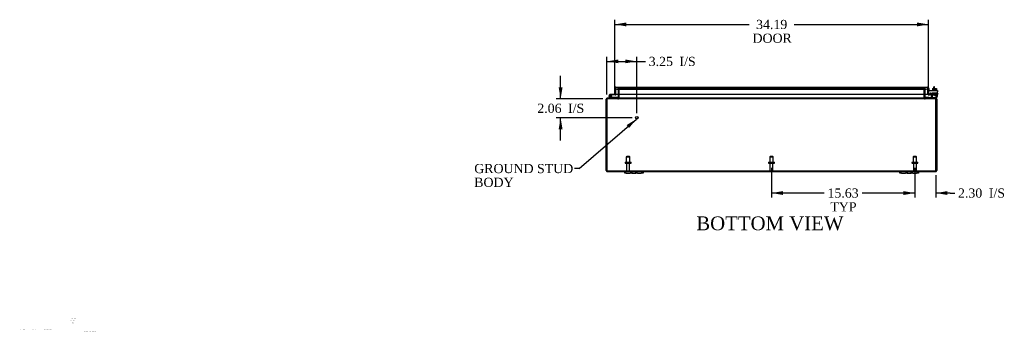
# Model space of a CAD drawing. Header units: inches. Extents: x 6 to 237, y 0 to 158.
# Tile 1 of 8: x 6 to 113, y 0 to 34. Entities that reach past the tile are written whole.
import ezdxf
from ezdxf.enums import TextEntityAlignment as Align

# ---------------------------------------------------------------- set-up
doc = ezdxf.new("R2010")
doc.units = ezdxf.units.IN
doc.header["$MEASUREMENT"] = 0
for name, color, linetype in [('COM40153-1', 7, 'CONTINUOUS'), ('COM40153-2', 7, 'CONTINUOUS'), ('COM42667', 7, 'CONTINUOUS'), ('COM42780', 7, 'CONTINUOUS'), ('COM70022', 7, 'CONTINUOUS'), ('COM71782-1', 7, 'CONTINUOUS'), ('DEFAULT', 7, 'CONTINUOUS'), ('DIMENSIONS', 7, 'CONTINUOUS'), ('FET07710', 7, 'CONTINUOUS'), ('HNG10620-32B', 7, 'CONTINUOUS'), ('HNG10620-32C', 7, 'CONTINUOUS'), ('HNG10620-32P', 7, 'CONTINUOUS'), ('SCC19011', 7, 'CONTINUOUS'), ('STD21878', 7, 'CONTINUOUS'), ('STD26094', 7, 'CONTINUOUS'), ('WAF25035', 7, 'CONTINUOUS')]:
    doc.layers.add(name, color=color, linetype=linetype)
doc.styles.add('SEACAD_TIMES_NEW_ROMAN', font='times.ttf')

# ---------------------------------------------------------------- blocks, each defined once
blk = doc.blocks.new('SEANNOT_GROUP')
at = {"layer": 'DIMENSIONS', "color": 7, "linetype": 'Continuous', "style": 'SEACAD_TIMES_NEW_ROMAN'}
blk.add_text('Hammond_WEB', height=0.125, dxfattribs=at).set_placement((13.01, 0.57), align=Align.TOP_LEFT)
blk = doc.blocks.new('SEANNOT_GROUP1')
at = {"layer": 'DEFAULT', "linetype": 'Continuous'}
blk.add_hatch(color=136, dxfattribs=at).paths.add_polyline_path([(72.43, 22.69), (73.24, 23.67), (72.16, 23.01)])
at = {"layer": 'DEFAULT', "color": 136, "linetype": 'Continuous'}
blk.add_line((67, 18.27), (66.5, 18.27), dxfattribs=at)
blk.add_lwpolyline([(67, 18.27), (73.24, 23.67)], dxfattribs=at)
at = {"layer": 'DEFAULT', "color": 136, "linetype": 'Continuous', "style": 'SEACAD_TIMES_NEW_ROMAN'}
for s, p in [('GROUND STUD', (55.56, 18.77)), ('BODY', (55.56, 17.27))]:
    blk.add_text(s, height=1, dxfattribs=at).set_placement(p, align=Align.TOP_LEFT)
blk = doc.blocks.new('GDIMGGROUP4')
at = {"layer": 'DEFAULT', "linetype": 'Continuous'}
for points in [[(89.2, 15.39), (89.2, 15.81), (87.95, 15.6)], [(102.32, 15.39), (103.57, 15.6), (102.32, 15.81)]]:
    blk.add_hatch(color=136, dxfattribs=at).paths.add_polyline_path(points)
at = {"layer": 'DEFAULT', "color": 136, "linetype": 'Continuous'}
for p, q in [((87.95, 18.35), (87.95, 15.1)), ((103.57, 18.35), (103.57, 15.1)), ((93.7, 15.6), (87.95, 15.6)), ((103.57, 15.6), (97.81, 15.6))]:
    blk.add_line(p, q, dxfattribs=at)
at = {"layer": 'DEFAULT', "color": 136, "linetype": 'Continuous', "style": 'SEACAD_TIMES_NEW_ROMAN'}
for s, p in [('15.63', (94.05, 16.1)), ('TYP', (94.36, 14.6))]:
    blk.add_text(s, height=1, dxfattribs=at).set_placement(p, align=Align.TOP_LEFT)
blk = doc.blocks.new('GDIMGGROUP11')
at = {"layer": 'DEFAULT', "linetype": 'Continuous'}
for points in [[(72.13, 34.19), (70.88, 33.98), (72.13, 33.77)], [(103.82, 34.19), (103.82, 33.77), (105.07, 33.98)]]:
    blk.add_hatch(color=136, dxfattribs=at).paths.add_polyline_path(points)
at = {"layer": 'DEFAULT', "color": 136, "linetype": 'Continuous'}
for p, q in [((70.88, 26.85), (70.88, 34.48)), ((105.07, 26.88), (105.07, 34.48)), ((70.88, 33.98), (85.53, 33.98)), ((90.42, 33.98), (105.07, 33.98))]:
    blk.add_line(p, q, dxfattribs=at)
at = {"layer": 'DEFAULT', "color": 136, "linetype": 'Continuous', "style": 'SEACAD_TIMES_NEW_ROMAN'}
for s, p in [('34.19', (86.27, 34.48)), ('DOOR', (85.88, 32.98))]:
    blk.add_text(s, height=1, dxfattribs=at).set_placement(p, align=Align.TOP_LEFT)
blk = doc.blocks.new('GDIMGGROUP14')
at = {"layer": 'DEFAULT', "linetype": 'Continuous'}
for points in [[(102.32, 15.39), (103.57, 15.6), (102.32, 15.81)], [(107.12, 15.39), (107.12, 15.81), (105.87, 15.6)]]:
    blk.add_hatch(color=136, dxfattribs=at).paths.add_polyline_path(points)
at = {"layer": 'DEFAULT', "color": 136, "linetype": 'Continuous'}
for p, q in [((103.57, 18.35), (103.57, 15.1)), ((105.87, 17.55), (105.87, 15.1)), ((103.57, 15.6), (101.07, 15.6)), ((107.42, 15.6), (105.87, 15.6)), ((107.42, 15.6), (107.92, 15.6))]:
    blk.add_line(p, q, dxfattribs=at)
at = {"layer": 'DEFAULT', "color": 136, "linetype": 'Continuous', "style": 'SEACAD_TIMES_NEW_ROMAN'}
for s, p in [('2.30', (108.27, 16.1)), ('I/S', (111.63, 16.1))]:
    blk.add_text(s, height=1, dxfattribs=at).set_placement(p, align=Align.TOP_LEFT)
blk = doc.blocks.new('GDIMGGROUP16')
at = {"layer": 'DEFAULT', "linetype": 'Continuous'}
for points in [[(71.27, 30.16), (70.02, 29.95), (71.27, 29.75)], [(72.02, 30.16), (72.02, 29.75), (73.27, 29.95)]]:
    blk.add_hatch(color=136, dxfattribs=at).paths.add_polyline_path(points)
at = {"layer": 'DEFAULT', "color": 136, "linetype": 'Continuous'}
for p, q in [((70.02, 26.33), (70.02, 30.45)), ((73.27, 24.31), (73.27, 30.45)), ((70.02, 29.95), (73.72, 29.95)), ((73.72, 29.95), (74.22, 29.95))]:
    blk.add_line(p, q, dxfattribs=at)
at = {"layer": 'DEFAULT', "color": 136, "linetype": 'Continuous', "style": 'SEACAD_TIMES_NEW_ROMAN'}
for s, p in [('3.25', (74.57, 30.45)), ('I/S', (77.92, 30.45))]:
    blk.add_text(s, height=1, dxfattribs=at).set_placement(p, align=Align.TOP_LEFT)
blk = doc.blocks.new('GDIMGGROUP17')
at = {"layer": 'DEFAULT', "linetype": 'Continuous'}
for points in [[(64.76, 27.12), (64.97, 25.87), (65.18, 27.12)], [(64.76, 22.56), (65.18, 22.56), (64.97, 23.81)]]:
    blk.add_hatch(color=136, dxfattribs=at).paths.add_polyline_path(points)
at = {"layer": 'DEFAULT', "color": 136, "linetype": 'Continuous'}
for p, q in [((64.97, 25.87), (64.97, 28.37)), ((69.58, 25.87), (64.47, 25.87)), ((72.77, 23.81), (64.47, 23.81)), ((64.97, 21.31), (64.97, 23.81))]:
    blk.add_line(p, q, dxfattribs=at)
at = {"layer": 'DEFAULT', "color": 136, "linetype": 'Continuous', "style": 'SEACAD_TIMES_NEW_ROMAN'}
for s, p in [('2.06', (62.43, 25.34)), ('I/S', (65.78, 25.34))]:
    blk.add_text(s, height=1, dxfattribs=at).set_placement(p, align=Align.TOP_LEFT)

msp = doc.modelspace()

# ---------------------------------------------------------------- linework, layer by layer
at = {"layer": 'COM40153-1', "color": 7}
for p, q in [((105.62, 27.01), (105.62, 27.19)), ((105.7, 27.19), (105.62, 27.19)), ((105.7, 27.01), (105.7, 27.19))]:
    msp.add_line(p, q, dxfattribs=at)
at = {"layer": 'COM40153-2', "color": 7}
for p, q in [((105.14, 26.98), (105.07, 26.98)), ((105.14, 26.78), (105.14, 26.98)), ((105.35, 26.38), (105.2, 26.38)), ((105.35, 26.45), (105.24, 26.45)), ((106.07, 26.45), (106.04, 26.45)), ((106.04, 26.38), (106.07, 26.38)), ((106.07, 26.45), (106.07, 26.38))]:
    msp.add_line(p, q, dxfattribs=at)
msp.add_arc((105.18, 26.48), 0.108, 180, 186.8545, dxfattribs=at)
at = {"layer": 'COM42667', "color": 7}
for p, q in [((105.07, 26.78), (106.04, 26.78)), ((105.07, 26.64), (105.07, 26.78)), ((105.07, 26.64), (105.07, 26.39)), ((105.19, 26.36), (105.24, 26.45)), ((105.35, 26.42), (105.35, 26.16)), ((105.7, 26.25), (105.82, 26.41)), ((105.7, 26.22), (105.7, 26.25)), ((105.81, 26.22), (105.7, 26.22)), ((105.81, 26.36), (105.73, 26.25)), ((105.73, 26.25), (105.81, 26.25)), ((105.81, 26.25), (105.81, 26.36)), ((105.81, 26.16), (105.81, 26.22)), ((105.84, 26.16), (105.81, 26.16)), ((105.82, 26.41), (105.84, 26.41)), ((105.84, 26.41), (105.84, 26.25)), ((105.84, 26.25), (105.88, 26.25)), ((105.88, 26.22), (105.84, 26.22)), ((105.84, 26.22), (105.84, 26.16)), ((105.88, 26.25), (105.88, 26.22)), ((106.04, 26.78), (106.04, 26.64)), ((106.04, 26.16), (106.04, 26.64))]:
    msp.add_line(p, q, dxfattribs=at)
for centre, radius, start, end in [((105.13, 26.39), 0.06, 180, 202.199), ((105.29, 26.42), 0.06, 0, 147.1545), ((105.48, 26.16), 0.125, 180, 270), ((105.92, 26.16), 0.125, 270, 0)]:
    msp.add_arc(centre, radius, start, end, dxfattribs=at)
at = {"layer": 'COM42780', "color": 7}
for p, q in [((104.64, 26.03), (104.71, 26.1)), ((104.64, 26.03), (104.69, 25.98)), ((104.71, 26.1), (104.76, 26.05)), ((104.79, 26.03), (105.69, 26.03)), ((104.83, 26.03), (104.83, 26.03)), ((104.89, 26.03), (104.83, 26.03)), ((104.89, 26.03), (104.89, 26.03)), ((104.92, 26.03), (104.89, 26.03)), ((104.92, 26.03), (104.92, 26.03)), ((105.08, 26.03), (104.92, 26.03)), ((105.03, 26.03), (105.03, 26.03)), ((105.08, 26.03), (105.08, 26.03)), ((105.44, 26.51), (105.94, 26.51)), ((105.44, 26.42), (105.44, 26.51)), ((105.44, 26.42), (105.94, 26.42)), ((105.44, 26.37), (105.44, 26.42)), ((105.44, 26.42), (105.44, 25.95)), ((105.5, 26.42), (105.5, 26.32)), ((105.5, 26.32), (105.89, 26.32)), ((105.57, 26.51), (105.57, 26.32)), ((105.59, 26.51), (105.59, 26.32)), ((105.69, 26.03), (105.94, 26.03)), ((105.8, 26.32), (105.8, 26.51)), ((105.82, 26.51), (105.82, 26.32)), ((105.94, 25.94), (105.84, 25.94)), ((105.89, 26.32), (105.89, 26.42)), ((105.94, 26.37), (105.94, 26.51)), ((105.94, 26.08), (105.94, 26.37)), ((105.94, 26.04), (105.94, 26.08)), ((105.94, 26.03), (105.94, 26.04)), ((105.94, 26.03), (105.94, 25.94))]:
    msp.add_line(p, q, dxfattribs=at)
for radius in [0.143, 0.048]:
    msp.add_arc((104.79, 26.08), radius, 225, 270, dxfattribs=at)
msp.add_ellipse((105.19, 27.04), major_axis=(0, -14.32), ratio=0.017455, start_param=1.503851, end_param=1.524085, dxfattribs=at)
for points, knots in [([(105.43, 26.03), (105.44, 26.03), (105.44, 26.03), (105.44, 26.04), (105.44, 26.04), (105.44, 26.04)], [0, 0, 0, 0, 0.25, 0.25, 0.3597521, 0.3597521, 0.3597521, 0.3597521]), ([(105.44, 25.95), (105.44, 25.95), (105.44, 25.95), (105.44, 25.94), (105.44, 25.94), (105.43, 25.94)], [0, 0, 0, 0, 0.5, 0.5, 1, 1, 1, 1]), ([(105.44, 26.04), (105.44, 26.04), (105.44, 26.04), (105.44, 26.04), (105.44, 26.05), (105.44, 26.05), (105.44, 26.06), (105.44, 26.07), (105.44, 26.07), (105.44, 26.08)], [0.3597521, 0.3597521, 0.3597521, 0.3597521, 0.375, 0.375, 0.5, 0.5, 0.75, 0.75, 1, 1, 1, 1])]:
    msp.add_open_spline(points, degree=3, knots=knots, dxfattribs=at)
at = {"layer": 'COM70022', "color": 7}
for p, q in [((71.09, 26.95), (71.17, 26.95)), ((71.09, 26.88), (71.09, 26.95)), ((71.17, 26.88), (71.09, 26.88)), ((71.17, 26.95), (71.22, 26.95)), ((71.17, 26.95), (71.17, 26.95)), ((71.17, 26.95), (71.17, 26.88)), ((71.22, 26.88), (71.17, 26.88)), ((71.17, 26.88), (71.17, 26.88)), ((71.21, 26.88), (71.21, 26.95)), ((104.67, 26.95), (71.22, 26.95)), ((104.67, 26.88), (71.22, 26.88)), ((71.23, 26.88), (71.23, 26.95)), ((71.25, 26.84), (71.32, 26.84)), ((71.25, 26.84), (71.25, 26.38)), ((71.32, 26.84), (71.32, 26.38)), ((71.33, 26.38), (71.33, 26.84)), ((104.56, 26.84), (104.56, 26.38)), ((104.64, 26.84), (104.57, 26.84)), ((104.57, 26.84), (104.57, 26.38)), ((104.64, 26.84), (104.64, 26.38)), ((104.66, 26.88), (104.66, 26.95)), ((104.67, 26.95), (104.72, 26.95)), ((104.72, 26.88), (104.67, 26.88)), ((104.68, 26.95), (104.68, 26.88)), ((104.72, 26.95), (104.72, 26.95)), ((104.72, 26.95), (104.8, 26.95)), ((104.72, 26.88), (104.72, 26.95)), ((104.72, 26.88), (104.72, 26.88)), ((104.8, 26.88), (104.72, 26.88)), ((104.8, 26.95), (104.8, 26.88)), ((69.95, 18.05), (69.95, 25.83)), ((70.02, 25.83), (69.95, 25.83)), ((70.02, 18.05), (70.02, 25.83)), ((70.02, 25.83), (70.02, 18.05)), ((70.05, 25.91), (70.05, 25.94)), ((70.05, 25.94), (70.08, 25.94)), ((70.05, 25.87), (70.05, 25.91)), ((70.05, 25.87), (70.08, 25.87)), ((70.08, 25.87), (70.08, 25.94)), ((105.81, 25.94), (70.08, 25.94)), ((70.08, 25.94), (70.08, 25.87)), ((70.08, 25.94), (70.08, 25.94)), ((105.81, 25.87), (70.08, 25.87)), ((70.08, 25.87), (70.08, 25.87)), ((70.1, 25.94), (70.1, 25.87)), ((71.21, 25.94), (71.21, 25.87)), ((71.23, 25.94), (71.23, 25.87)), ((71.25, 26.38), (71.25, 25.97)), ((71.25, 25.97), (71.32, 25.97)), ((71.32, 26.38), (71.32, 25.97)), ((71.33, 25.97), (71.33, 26.38)), ((104.56, 26.38), (104.56, 25.97)), ((104.57, 26.38), (104.57, 25.97)), ((104.64, 25.97), (104.57, 25.97)), ((104.64, 26.38), (104.64, 25.97)), ((104.66, 25.94), (104.66, 25.87)), ((104.68, 25.87), (104.68, 25.94)), ((105.8, 25.94), (105.8, 25.87)), ((105.81, 25.87), (105.81, 25.94)), ((105.81, 25.94), (105.81, 25.87)), ((105.81, 25.94), (105.81, 25.94)), ((105.81, 25.94), (105.84, 25.94)), ((105.81, 25.87), (105.81, 25.87)), ((105.81, 25.87), (105.84, 25.87)), ((105.84, 25.91), (105.84, 25.94)), ((105.84, 25.87), (105.84, 25.91)), ((105.87, 25.83), (105.95, 25.83)), ((105.87, 25.83), (105.87, 18.05)), ((105.87, 18.05), (105.87, 25.83)), ((105.95, 25.83), (105.95, 18.05)), ((70.02, 17.94), (70.02, 18.05)), ((70.02, 18.05), (70.02, 17.94)), ((70.05, 18.01), (105.84, 18.01)), ((70.05, 18.01), (70.05, 17.94)), ((70.05, 17.94), (71.95, 17.94)), ((73.95, 17.94), (101.95, 17.94)), ((103.95, 17.94), (105.84, 17.94)), ((105.84, 18.01), (105.84, 17.94)), ((105.87, 17.94), (105.87, 18.05)), ((105.87, 18.05), (105.87, 17.94))]:
    msp.add_line(p, q, dxfattribs=at)
for centre, radius, start, end in [((71.21, 26.84), 0.108, 0, 90), ((71.21, 26.84), 0.036, 0, 90), ((71.23, 26.85), 0.106, 358.8074, 88.6926), ((104.66, 26.85), 0.106, 91.3077, 181.1923), ((104.68, 26.84), 0.108, 90, 180), ((104.68, 26.84), 0.036, 90, 180), ((70.05, 25.83), 0.108, 90, 180), ((70.05, 25.83), 0.036, 141.2767, 180), ((70.05, 25.83), 0.036, 90, 141.2767), ((71.21, 25.97), 0.036, 270, 0), ((71.21, 25.97), 0.108, 270, 349.6016), ((71.23, 25.97), 0.106, 271.3077, 1.1923), ((71.21, 25.97), 0.108, 349.6016, 360), ((104.66, 25.97), 0.106, 178.8074, 268.6926), ((104.68, 25.97), 0.108, 180, 190.3994), ((104.68, 25.97), 0.108, 190.3994, 270), ((104.68, 25.97), 0.036, 180, 270), ((105.84, 25.83), 0.108, 0, 90), ((105.84, 25.83), 0.036, 38.7233, 90), ((105.84, 25.83), 0.036, 0, 38.7233), ((70.05, 18.05), 0.108, 180, 250.5288), ((70.05, 18.05), 0.036, 180, 270), ((70.05, 18.05), 0.108, 250.5288, 270), ((105.84, 18.05), 0.036, 270, 0), ((105.84, 18.05), 0.108, 270, 289.4712), ((105.84, 18.05), 0.108, 289.4712, 0)]:
    msp.add_arc(centre, radius, start, end, dxfattribs=at)
for centre, major_axis, start_param, end_param in [((70.05, 18.05), (0, 0.036), 1.570796, 3.141593), ((70.05, 18.05), (0, 0.108), 2.801756, 3.141593), ((105.84, 18.05), (0, 0.036), 3.141593, 4.712389), ((105.84, 18.05), (0, 0.108), 3.141593, 3.48143)]:
    msp.add_ellipse(centre, major_axis=major_axis, ratio=0.997813, start_param=start_param, end_param=end_param, dxfattribs=at)
for points, knots in [([(71.33, 26.84), (71.33, 26.85), (71.33, 26.85), (71.33, 26.85), (71.33, 26.85), (71.33, 26.86), (71.32, 26.86), (71.31, 26.86), (71.31, 26.87), (71.3, 26.87), (71.3, 26.87), (71.28, 26.88), (71.27, 26.88), (71.25, 26.88), (71.24, 26.88), (71.23, 26.88)], [0, 0, 0, 0, 0.0625, 0.0625, 0.125, 0.125, 0.25, 0.25, 0.375, 0.375, 0.5, 0.5, 0.75, 0.75, 1, 1, 1, 1]), ([(104.66, 26.88), (104.65, 26.88), (104.64, 26.88), (104.62, 26.88), (104.61, 26.88), (104.59, 26.87), (104.59, 26.87), (104.58, 26.87), (104.58, 26.86), (104.57, 26.86), (104.56, 26.86), (104.56, 26.85), (104.56, 26.85), (104.56, 26.85), (104.56, 26.85), (104.56, 26.84)], [0, 0, 0, 0, 0.25, 0.25, 0.5, 0.5, 0.625, 0.625, 0.75, 0.75, 0.875, 0.875, 0.9375, 0.9375, 1, 1, 1, 1]), ([(70.02, 25.83), (70.02, 25.84), (70.03, 25.86), (70.04, 25.89), (70.04, 25.9), (70.05, 25.92), (70.06, 25.93), (70.07, 25.94), (70.07, 25.94), (70.08, 25.94)], [0, 0, 0, 0, 0.25, 0.25, 0.5, 0.5, 0.75, 0.75, 1, 1, 1, 1]), ([(70.02, 25.83), (70.03, 25.84), (70.04, 25.85), (70.06, 25.86), (70.07, 25.87), (70.08, 25.87)], [0, 0, 0, 0, 0.5, 0.5, 1, 1, 1, 1]), ([(71.23, 25.94), (71.24, 25.94), (71.25, 25.94), (71.27, 25.94), (71.28, 25.94), (71.3, 25.95), (71.3, 25.95), (71.31, 25.95), (71.31, 25.95), (71.32, 25.96), (71.33, 25.96), (71.33, 25.97), (71.33, 25.97), (71.33, 25.97), (71.33, 25.97), (71.33, 25.97)], [0, 0, 0, 0, 0.25, 0.25, 0.5, 0.5, 0.625, 0.625, 0.75, 0.75, 0.875, 0.875, 0.9375, 0.9375, 1, 1, 1, 1]), ([(104.56, 25.97), (104.56, 25.97), (104.56, 25.97), (104.56, 25.97), (104.56, 25.97), (104.56, 25.96), (104.57, 25.96), (104.58, 25.95), (104.58, 25.95), (104.59, 25.95), (104.59, 25.95), (104.61, 25.94), (104.62, 25.94), (104.64, 25.94), (104.65, 25.94), (104.66, 25.94)], [0, 0, 0, 0, 0.0625, 0.0625, 0.125, 0.125, 0.25, 0.25, 0.375, 0.375, 0.5, 0.5, 0.75, 0.75, 1, 1, 1, 1]), ([(105.81, 25.94), (105.82, 25.94), (105.82, 25.94), (105.83, 25.93), (105.84, 25.92), (105.85, 25.9), (105.85, 25.89), (105.86, 25.86), (105.87, 25.84), (105.87, 25.83)], [0, 0, 0, 0, 0.25, 0.25, 0.5, 0.5, 0.75, 0.75, 1, 1, 1, 1]), ([(105.81, 25.87), (105.82, 25.87), (105.83, 25.86), (105.85, 25.85), (105.86, 25.84), (105.87, 25.83)], [0, 0, 0, 0, 0.5, 0.5, 1, 1, 1, 1])]:
    msp.add_open_spline(points, degree=3, knots=knots, dxfattribs=at)
at = {"layer": 'COM71782-1', "color": 7}
for p, q in [((70.88, 26.35), (70.88, 27.04)), ((70.95, 27.14), (70.95, 27.04)), ((70.95, 27.04), (70.95, 27.14)), ((70.95, 26.35), (70.95, 27.04)), ((70.95, 27.04), (70.95, 26.38)), ((70.99, 27.15), (104.96, 27.15)), ((105, 27.04), (105, 27.14)), ((105, 27.14), (105, 27.04)), ((105, 26.38), (105, 27.04)), ((105, 27.04), (105, 26.38)), ((105.07, 27.04), (105.07, 26.38)), ((70.88, 26.35), (70.95, 26.35)), ((70.95, 26.38), (105, 26.38)), ((105.07, 26.38), (105, 26.38)), ((105.08, 26.35), (105.04, 26.3)), ((105.28, 26.38), (105.11, 26.35)), ((105.11, 26.35), (105.12, 26.28)), ((105.29, 26.31), (105.12, 26.28)), ((105.29, 26.31), (105.28, 26.38))]:
    msp.add_line(p, q, dxfattribs=at)
for centre, radius, start, end in [((70.99, 27.04), 0.108, 109.4712, 180), ((70.99, 27.04), 0.108, 90, 109.4712), ((104.96, 27.04), 0.108, 70.5288, 90), ((104.96, 27.04), 0.108, 0, 70.5288), ((105.11, 26.38), 0.108, 180, 230), ((105.11, 26.38), 0.108, 230.0001, 279.9999), ((105.11, 26.38), 0.036, 180, 230), ((105.11, 26.38), 0.036, 230, 280)]:
    msp.add_arc(centre, radius, start, end, dxfattribs=at)
for centre, start_param, end_param in [((70.99, 27.04), 3.141593, 3.48143), ((104.96, 27.04), 2.801756, 3.141593)]:
    msp.add_ellipse(centre, major_axis=(0, -0.108), ratio=0.997813, start_param=start_param, end_param=end_param, dxfattribs=at)
at = {"layer": 'FET07710', "color": 7}
for p, q in [((71.95, 17.75), (71.95, 17.94)), ((71.95, 17.94), (72.13, 17.94)), ((72.13, 17.75), (71.95, 17.75)), ((72.13, 17.94), (72.54, 17.94)), ((72.13, 17.75), (72.54, 17.75)), ((72.54, 17.94), (72.73, 17.94)), ((72.73, 17.75), (72.54, 17.75)), ((72.73, 17.94), (72.94, 17.94)), ((72.73, 17.94), (72.73, 17.75)), ((72.73, 17.75), (72.94, 17.75)), ((72.94, 17.94), (72.95, 17.94)), ((72.94, 17.75), (72.95, 17.75)), ((72.95, 17.94), (73.16, 17.94)), ((72.95, 17.75), (73.16, 17.75)), ((73.16, 17.75), (73.16, 17.94)), ((73.16, 17.94), (73.35, 17.94)), ((73.35, 17.75), (73.16, 17.75)), ((73.35, 17.94), (73.76, 17.94)), ((73.35, 17.75), (73.76, 17.75)), ((73.76, 17.94), (73.95, 17.94)), ((73.95, 17.75), (73.76, 17.75)), ((73.95, 17.94), (73.95, 17.75)), ((101.95, 17.75), (101.95, 17.94)), ((101.95, 17.94), (102.13, 17.94)), ((102.13, 17.75), (101.95, 17.75)), ((102.13, 17.94), (102.54, 17.94)), ((102.13, 17.75), (102.54, 17.75)), ((102.54, 17.94), (102.73, 17.94)), ((102.73, 17.75), (102.54, 17.75)), ((102.73, 17.94), (102.94, 17.94)), ((102.73, 17.94), (102.73, 17.75)), ((102.73, 17.75), (102.94, 17.75)), ((102.94, 17.94), (102.95, 17.94)), ((102.94, 17.75), (102.95, 17.75)), ((102.95, 17.94), (103.16, 17.94)), ((102.95, 17.75), (103.16, 17.75)), ((103.16, 17.75), (103.16, 17.94)), ((103.16, 17.94), (103.35, 17.94)), ((103.35, 17.75), (103.16, 17.75)), ((103.35, 17.94), (103.76, 17.94)), ((103.35, 17.75), (103.76, 17.75)), ((103.76, 17.94), (103.95, 17.94)), ((103.95, 17.75), (103.76, 17.75)), ((103.95, 17.94), (103.95, 17.75))]:
    msp.add_line(p, q, dxfattribs=at)
at = {"layer": 'HNG10620-32B', "color": 7}
for p, q in [((70.4, 25.96), (70.28, 26.09)), ((70.44, 26.01), (70.32, 26.13)), ((70.43, 26.05), (70.41, 26.11)), ((71.2, 26), (70.46, 26)), ((71.2, 25.94), (71.2, 26))]:
    msp.add_line(p, q, dxfattribs=at)
for centre, radius, start, end in [((70.38, 26.2), 0.154, 287.1819, 225), ((70.38, 26.2), 0.0938, 287.1819, 225), ((70.46, 26.03), 0.089, 225, 270), ((70.46, 26.03), 0.029, 225, 270)]:
    msp.add_arc(centre, radius, start, end, dxfattribs=at)
at = {"layer": 'HNG10620-32C', "color": 7}
for p, q in [((70.95, 26.83), (70.95, 26.83)), ((70.54, 26.35), (70.38, 26.35)), ((70.54, 26.29), (70.51, 26.29)), ((70.88, 26.35), (70.54, 26.35)), ((70.54, 26.35), (70.54, 26.29)), ((70.93, 26.29), (70.54, 26.29))]:
    msp.add_line(p, q, dxfattribs=at)
for centre, radius, start, end in [((70.38, 26.2), 0.154, 277.4281, 287.1819), ((70.93, 26.38), 0.089, 270, 0)]:
    msp.add_arc(centre, radius, start, end, dxfattribs=at)
at = {"layer": 'HNG10620-32P', "color": 7}
msp.add_circle((70.38, 26.2), 0.0938, dxfattribs=at)
at = {"layer": 'SCC19011', "color": 7}
for p, q in [((105.48, 27.01), (105.48, 26.83)), ((105.48, 27.01), (105.69, 27.01)), ((105.69, 27.01), (105.69, 26.83)), ((105.69, 27.01), (105.91, 27.01)), ((105.91, 27.01), (105.91, 26.83))]:
    msp.add_line(p, q, dxfattribs=at)
at = {"layer": 'STD21878', "color": 7}
for radius in [0.141, 0.125]:
    msp.add_circle((73.27, 23.81), radius, dxfattribs=at)
at = {"layer": 'STD26094', "color": 7}
for p, q in [((72.17, 19.57), (72.13, 19.54)), ((72.13, 19.54), (72.51, 19.54)), ((72.13, 19.54), (72.13, 18.95)), ((72.47, 19.57), (72.17, 19.57)), ((72.51, 19.54), (72.47, 19.57)), ((72.51, 18.95), (72.51, 19.54)), ((87.8, 19.57), (87.76, 19.54)), ((87.76, 19.54), (88.13, 19.54)), ((87.76, 19.54), (87.76, 18.95)), ((88.1, 19.57), (87.8, 19.57)), ((88.13, 19.54), (88.1, 19.57)), ((88.13, 18.95), (88.13, 19.54)), ((103.42, 19.57), (103.38, 19.54)), ((103.38, 19.54), (103.76, 19.54)), ((103.38, 19.54), (103.38, 18.95)), ((103.72, 19.57), (103.42, 19.57)), ((103.76, 19.54), (103.72, 19.57)), ((103.76, 18.95), (103.76, 19.54)), ((72, 18.92), (72, 18.88)), ((72.03, 18.95), (72.62, 18.95)), ((72.03, 18.85), (72.62, 18.85)), ((72.16, 18.85), (72.16, 18.07)), ((72.49, 18.07), (72.49, 18.85)), ((72.65, 18.88), (72.65, 18.92)), ((87.62, 18.92), (87.62, 18.88)), ((87.65, 18.95), (88.24, 18.95)), ((87.65, 18.85), (88.24, 18.85)), ((87.78, 18.85), (87.78, 18.07)), ((88.11, 18.07), (88.11, 18.85)), ((88.27, 18.88), (88.27, 18.92)), ((103.25, 18.92), (103.25, 18.88)), ((103.28, 18.95), (103.87, 18.95)), ((103.28, 18.85), (103.87, 18.85)), ((103.41, 18.85), (103.41, 18.07)), ((103.74, 18.07), (103.74, 18.85)), ((103.9, 18.88), (103.9, 18.92))]:
    msp.add_line(p, q, dxfattribs=at)
for centre, radius, start, end in [((72.03, 18.92), 0.03, 90, 180), ((72.03, 18.88), 0.03, 180, 270), ((72.62, 18.92), 0.03, 0, 90), ((72.62, 18.88), 0.03, 270, 0), ((87.65, 18.92), 0.03, 90, 180), ((87.65, 18.88), 0.03, 180, 270), ((88.24, 18.92), 0.03, 0, 90), ((88.24, 18.88), 0.03, 270, 0), ((103.28, 18.92), 0.03, 90, 180), ((103.28, 18.88), 0.03, 180, 270), ((103.87, 18.92), 0.03, 0, 90), ((103.87, 18.88), 0.03, 270, 0), ((72.22, 18.07), 0.06, 180, 270), ((72.43, 18.07), 0.06, 270, 0), ((87.84, 18.07), 0.06, 180, 270), ((88.05, 18.07), 0.06, 270, 0), ((103.47, 18.07), 0.06, 180, 270), ((103.68, 18.07), 0.06, 270, 0)]:
    msp.add_arc(centre, radius, start, end, dxfattribs=at)
at = {"layer": 'WAF25035', "color": 7}
for p, q in [((105.94, 26.83), (105.44, 26.83)), ((105.44, 26.83), (105.44, 26.78)), ((105.94, 26.78), (105.94, 26.83))]:
    msp.add_line(p, q, dxfattribs=at)

# ---------------------------------------------------------------- block references
at = {"layer": 'DEFAULT', "color": 7}
for name in ['GDIMGGROUP11', 'GDIMGGROUP16', 'GDIMGGROUP17', 'SEANNOT_GROUP1', 'GDIMGGROUP4', 'GDIMGGROUP14']:
    msp.add_blockref(name, (0, 0), dxfattribs=at)
at = {"layer": 'DIMENSIONS', "color": 7}
msp.add_blockref('SEANNOT_GROUP', (0, 0), dxfattribs=at)

# ---------------------------------------------------------------- texts
at = {"layer": 'DEFAULT', "color": 7, "style": 'SEACAD_TIMES_NEW_ROMAN'}
msp.add_text('BOTTOM VIEW', height=1.5, dxfattribs=at).set_placement((79.75, 13.05), align=Align.TOP_LEFT)
at = {"layer": 'DIMENSIONS', "color": 7, "attachment_point": 5}
for s, insert, char_height, width in [('{\\fTimes New Roman|b0||i0||c0|p34;\\C7;\\H8.e-002;\\W1.;X.XXXXXX}', (11.88, 1.94), 0.08, 0.9802), ('{\\fTimes New Roman|b0||i0||c0|p34;\\C7;\\H8.e-002;\\W1.;XX XX XX}', (11.88, 1.7), 0.08, 0.9802), ('{\\fTimes New Roman|b0||i0||c0|p34;\\C7;\\H8.e-002;\\W1.;N/A\\P}', (11.87, 1.45), 0.08, 0.869), ('{\\fTimes New Roman|b0||i0||c0|p34;\\C7;\\H8.e-002;\\W1.;A}', (6.06, 0.74), 0.08, 0.1066), ('{\\fTimes New Roman|b0||i0||c0|p34;\\C7;\\H8.e-002;\\W1.;N/A}', (6.48, 0.75), 0.08, 0.4265), ('{\\fTimes New Roman|b0||i0||c0|p34;\\C7;\\H7.e-002;\\W1.;RELEASE}', (7.59, 0.76), 0.07, 1.7284), ('{\\fTimes New Roman|b0||i0||c0|p34;\\C7;\\H8.e-002;\\W1.;XXXXXXX}', (8.85, 0.75), 0.08, 0.7406), ('{\\fTimes New Roman|b0||i0||c0|p34;\\C7;\\H8.e-002;\\W1.;XXX}', (9.41, 0.75), 0.08, 0.3546)]:
    msp.add_mtext(s, dxfattribs=dict(at, insert=insert, char_height=char_height, width=width))

doc.saveas('drawing.dxf')
